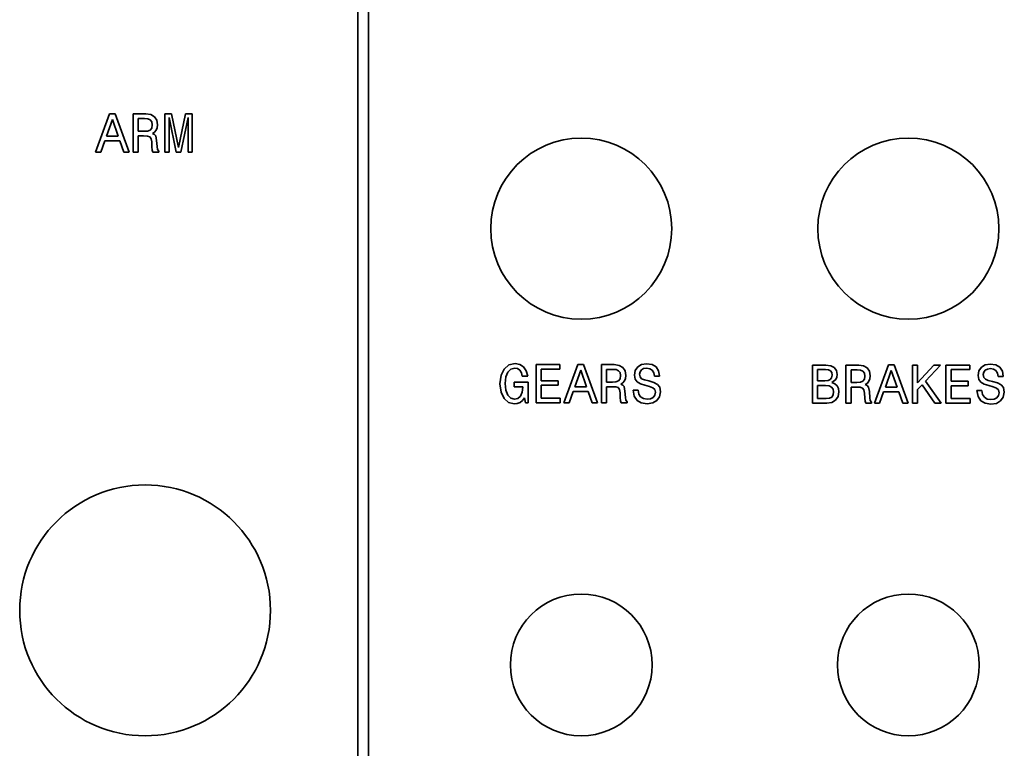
# Model space of a CAD drawing. Extents: x -62 to 331, y -17 to 221.
# Tile 3 of 16: x 37 to 127, y 33 to 100. Entities that reach past the tile are written whole.
import ezdxf

# ---------------------------------------------------------------- set-up
doc = ezdxf.new("R2010")
doc.units = 0

msp = doc.modelspace()

# ---------------------------------------------------------------- linework, layer by layer
at = {"color": 2, "lineweight": 35}
for p, q in [((67.649002, 22.882023), (67.649002, 208.882019)), ((68.649002, 22.882023), (68.649002, 208.882019))]:
    msp.add_line(p, q, dxfattribs=at)
at = {"color": 2, "lineweight": 35, "ltscale": 0.093251}
msp.add_line((44.889484, 91.407387), (43.613552, 87.902344), dxfattribs=at)
at = {"color": 2, "lineweight": 35, "ltscale": 0.01286}
for p, q in [((45.403896, 91.407387), (44.889484, 91.407387)), ((88.354904, 68.417519), (87.8405, 68.417519)), ((116.841782, 68.382347), (116.327377, 68.382347))]:
    msp.add_line(p, q, dxfattribs=at)
at = {"color": 2, "lineweight": 35, "ltscale": 0.093295}
for p, q in [((46.684879, 87.902344), (45.403896, 91.407387)), ((89.635895, 64.912468), (88.354904, 68.417519)), ((118.122757, 64.877296), (116.841782, 68.382347))]:
    msp.add_line(p, q, dxfattribs=at)
at = {"color": 2, "lineweight": 35, "ltscale": 0.029251}
for p, q in [((48.228107, 91.402344), (47.058079, 91.402344)), ((91.179123, 68.412468), (90.009094, 68.412468)), ((113.593948, 68.377296), (112.42392, 68.377296))]:
    msp.add_line(p, q, dxfattribs=at)
at = {"color": 2, "lineweight": 35, "ltscale": 0.0875}
for p, q in [((47.058079, 91.402344), (47.058079, 87.902344)), ((49.957928, 91.402344), (49.957928, 87.902344)), ((52.479542, 87.902344), (52.479542, 91.402344)), ((84.002609, 68.412468), (84.002609, 64.912468)), ((90.009094, 68.412468), (90.009094, 64.912468)), ((109.347549, 68.377296), (109.347549, 64.877296)), ((112.42392, 68.377296), (112.42392, 64.877296)), ((118.526215, 68.377296), (118.526215, 64.877296)), ((121.597549, 68.377296), (121.597549, 64.877296))]:
    msp.add_line(p, q, dxfattribs=at)
at = {"color": 2, "lineweight": 35, "ltscale": 0.011465}
for p, q in [((48.681995, 91.336784), (48.228107, 91.402344)), ((91.633011, 68.346901), (91.179123, 68.412468)), ((114.047836, 68.311729), (113.593948, 68.377296))]:
    msp.add_line(p, q, dxfattribs=at)
at = {"color": 2, "lineweight": 35, "ltscale": 0.009602}
for p, q in [((49.014851, 91.145142), (48.681995, 91.336784)), ((91.965866, 68.155266), (91.633011, 68.346901)), ((114.380692, 68.120094), (114.047836, 68.311729))]:
    msp.add_line(p, q, dxfattribs=at)
at = {"color": 2, "lineweight": 35, "ltscale": 0.015508}
msp.add_line((50.578251, 91.402344), (49.957928, 91.402344), dxfattribs=at)
at = {"color": 2, "lineweight": 35, "ltscale": 0.078805}
msp.add_line((51.218739, 88.315887), (50.578251, 91.402344), dxfattribs=at)
at = {"color": 2, "lineweight": 35, "ltscale": 0.078831}
msp.add_line((51.864269, 91.402344), (51.218739, 88.315887), dxfattribs=at)
at = {"color": 2, "lineweight": 35, "ltscale": 0.015382}
for p, q in [((52.479542, 91.402344), (51.864269, 91.402344)), ((121.103317, 68.377296), (120.488037, 68.377296))]:
    msp.add_line(p, q, dxfattribs=at)
at = {"color": 2, "lineweight": 35, "ltscale": 0.040871}
for p, q in [((44.607067, 89.35984), (45.146694, 90.903061)), ((45.146694, 90.903061), (45.686314, 89.35984)), ((87.558075, 66.369957), (88.097702, 67.913185)), ((88.097702, 67.913185), (88.637329, 66.369957)), ((116.044952, 66.334785), (116.584579, 67.878014)), ((116.584579, 67.878014), (117.124207, 66.334785))]:
    msp.add_line(p, q, dxfattribs=at)
at = {"color": 2, "lineweight": 35, "ltscale": 0.029125}
msp.add_line((47.527096, 89.808685), (47.527096, 90.973671), dxfattribs=at)
at = {"color": 2, "lineweight": 35, "ltscale": 0.014247}
for p, q in [((47.527096, 90.973671), (48.096981, 90.973671)), ((90.478104, 67.983788), (91.047989, 67.983788)), ((112.892929, 67.948616), (113.462814, 67.948616))]:
    msp.add_line(p, q, dxfattribs=at)
at = {"color": 2, "lineweight": 35, "ltscale": 0.007728}
for p, q in [((48.096981, 90.973671), (48.404613, 90.943413)), ((91.047989, 67.983788), (91.355637, 67.953529)), ((113.462814, 67.948616), (113.770462, 67.918358))]:
    msp.add_line(p, q, dxfattribs=at)
at = {"color": 2, "lineweight": 35, "ltscale": 0.005927}
for p, q in [((48.404613, 90.943413), (48.621479, 90.847588)), ((91.355637, 67.953529), (91.572495, 67.857719)), ((113.770462, 67.918358), (113.98732, 67.822548))]:
    msp.add_line(p, q, dxfattribs=at)
at = {"color": 2, "lineweight": 35, "ltscale": 0.005573}
for p, q in [((48.621479, 90.847588), (48.757641, 90.671074)), ((48.752598, 90.101189), (48.616436, 89.924675)), ((91.572495, 67.857719), (91.708664, 67.681206)), ((113.98732, 67.822548), (114.123489, 67.646034)), ((91.703613, 67.11132), (91.567444, 66.934807)), ((114.118439, 67.076149), (113.982269, 66.899635))]:
    msp.add_line(p, q, dxfattribs=at)
at = {"color": 2, "lineweight": 35, "ltscale": 0.007421}
msp.add_line((48.803036, 90.3937), (48.752598, 90.101189), dxfattribs=at)
at = {"color": 2, "lineweight": 35, "ltscale": 0.007027}
for p, q in [((48.757641, 90.671074), (48.803036, 90.3937)), ((91.708664, 67.681206), (91.754044, 67.403816)), ((114.123489, 67.646034), (114.168869, 67.368645)), ((111.289185, 65.916206), (111.243805, 65.638817))]:
    msp.add_line(p, q, dxfattribs=at)
at = {"color": 2, "lineweight": 35, "ltscale": 0.009409}
for p, q in [((49.216579, 90.827415), (49.014851, 91.145142)), ((92.167587, 67.837547), (91.965866, 68.155266)), ((114.582413, 67.802376), (114.380692, 68.120094))]:
    msp.add_line(p, q, dxfattribs=at)
at = {"color": 2, "lineweight": 35, "ltscale": 0.010737}
for p, q in [((49.287182, 90.403786), (49.216579, 90.827415)), ((92.23819, 67.413902), (92.167587, 67.837547)), ((114.65303, 67.378731), (114.582413, 67.802376))]:
    msp.add_line(p, q, dxfattribs=at)
at = {"color": 2, "lineweight": 35, "ltscale": 0.006725}
for p, q in [((49.256924, 90.136497), (49.287182, 90.403786)), ((92.207932, 67.146614), (92.23819, 67.413902)), ((114.622757, 67.111443), (114.65303, 67.378731))]:
    msp.add_line(p, q, dxfattribs=at)
at = {"color": 2, "lineweight": 35, "ltscale": 0.079431}
for p, q in [((50.346256, 87.902344), (50.346256, 91.079575)), ((52.08617, 91.079575), (52.08617, 87.902344))]:
    msp.add_line(p, q, dxfattribs=at)
at = {"color": 2, "lineweight": 35, "ltscale": 0.081104}
msp.add_line((50.346256, 91.079575), (51.001881, 87.902344), dxfattribs=at)
at = {"color": 2, "lineweight": 35, "ltscale": 0.081079}
msp.add_line((51.435596, 87.902344), (52.08617, 91.079575), dxfattribs=at)
at = {"color": 2, "lineweight": 35, "ltscale": 0.013491}
for p, q in [((48.066723, 89.808685), (47.527096, 89.808685)), ((91.017731, 66.81881), (90.478104, 66.81881)), ((113.432556, 66.783638), (112.892929, 66.783638))]:
    msp.add_line(p, q, dxfattribs=at)
at = {"color": 2, "lineweight": 35, "ltscale": 0.007968}
for p, q in [((48.384441, 89.8339), (48.066723, 89.808685)), ((91.335464, 66.844017), (91.017731, 66.81881)), ((113.75029, 66.808846), (113.432556, 66.783638))]:
    msp.add_line(p, q, dxfattribs=at)
at = {"color": 2, "lineweight": 35, "ltscale": 0.006228}
for p, q in [((48.616436, 89.924675), (48.384441, 89.8339)), ((91.567444, 66.934807), (91.335464, 66.844017)), ((113.982269, 66.899635), (113.75029, 66.808846))]:
    msp.add_line(p, q, dxfattribs=at)
at = {"color": 2, "lineweight": 35, "ltscale": 0.005947}
for p, q in [((48.823208, 89.612), (49.024937, 89.738075)), ((91.774216, 66.622124), (91.975952, 66.748207)), ((114.189041, 66.586952), (114.390778, 66.713036))]:
    msp.add_line(p, q, dxfattribs=at)
at = {"color": 2, "lineweight": 35, "ltscale": 0.005132}
for p, q in [((49.004757, 89.516174), (48.823208, 89.612)), ((91.95578, 66.526299), (91.774216, 66.622124)), ((114.370605, 66.491127), (114.189041, 66.586952))]:
    msp.add_line(p, q, dxfattribs=at)
at = {"color": 2, "lineweight": 35, "ltscale": 0.004377}
for p, q in [((49.120754, 89.385056), (49.004757, 89.516174)), ((114.486603, 66.360008), (114.370605, 66.491127))]:
    msp.add_line(p, q, dxfattribs=at)
at = {"color": 2, "lineweight": 35, "ltscale": 0.005651}
for p, q in [((49.024937, 89.738075), (49.166142, 89.914589)), ((91.975952, 66.748207), (92.117157, 66.924721)), ((114.390778, 66.713036), (114.531982, 66.889549))]:
    msp.add_line(p, q, dxfattribs=at)
at = {"color": 2, "lineweight": 35, "ltscale": 0.005994}
for p, q in [((49.166142, 89.914589), (49.256924, 90.136497)), ((92.117157, 66.924721), (92.207932, 67.146614)), ((114.531982, 66.889549), (114.622757, 67.111443))]:
    msp.add_line(p, q, dxfattribs=at)
at = {"color": 2, "lineweight": 35, "ltscale": 0.027318}
for p, q in [((44.077526, 87.902344), (44.445683, 88.93116)), ((45.842655, 88.93116), (46.210812, 87.902344)), ((87.028534, 64.912468), (87.396698, 65.941292)), ((88.793671, 65.941292), (89.161819, 64.912468)), ((115.515411, 64.877296), (115.883575, 65.90612)), ((117.280548, 65.90612), (117.648697, 64.877296))]:
    msp.add_line(p, q, dxfattribs=at)
at = {"color": 2, "lineweight": 35, "ltscale": 0.034924}
for p, q in [((44.445683, 88.93116), (45.842655, 88.93116)), ((87.396698, 65.941292), (88.793671, 65.941292)), ((115.883575, 65.90612), (117.280548, 65.90612))]:
    msp.add_line(p, q, dxfattribs=at)
at = {"color": 2, "lineweight": 35, "ltscale": 0.026981}
for p, q in [((45.686314, 89.35984), (44.607067, 89.35984)), ((88.637329, 66.369957), (87.558075, 66.369957)), ((117.124207, 66.334785), (116.044952, 66.334785))]:
    msp.add_line(p, q, dxfattribs=at)
at = {"color": 2, "lineweight": 35, "ltscale": 0.036942}
for p, q in [((47.527096, 87.902344), (47.527096, 89.380013)), ((90.478104, 64.912468), (90.478104, 66.390129)), ((112.892929, 64.877296), (112.892929, 66.354958))]:
    msp.add_line(p, q, dxfattribs=at)
at = {"color": 2, "lineweight": 35, "ltscale": 0.011978}
for p, q in [((47.527096, 89.380013), (48.006199, 89.380013)), ((90.478104, 66.390129), (90.957214, 66.390129)), ((112.892929, 66.354958), (113.37204, 66.354958))]:
    msp.add_line(p, q, dxfattribs=at)
at = {"color": 2, "lineweight": 35, "ltscale": 0.008834}
for p, q in [((48.006199, 89.380013), (48.359226, 89.364883)), ((90.957214, 66.390129), (91.310242, 66.375008)), ((113.37204, 66.354958), (113.725067, 66.339836))]:
    msp.add_line(p, q, dxfattribs=at)
at = {"color": 2, "lineweight": 35, "ltscale": 0.005822}
for p, q in [((48.359226, 89.364883), (48.581127, 89.294273)), ((91.310242, 66.375008), (91.53215, 66.304405)), ((113.725067, 66.339836), (113.946976, 66.269234))]:
    msp.add_line(p, q, dxfattribs=at)
at = {"color": 2, "lineweight": 35, "ltscale": 0.005145}
for p, q in [((48.581127, 89.294273), (48.702168, 89.127846)), ((91.53215, 66.304405), (91.653183, 66.137978)), ((113.946976, 66.269234), (114.068008, 66.102806))]:
    msp.add_line(p, q, dxfattribs=at)
at = {"color": 2, "lineweight": 35, "ltscale": 0.007545}
for p, q in [((48.702168, 89.127846), (48.752598, 88.830299)), ((91.653183, 66.137978), (91.703613, 65.840416)), ((114.068008, 66.102806), (114.118439, 65.805244))]:
    msp.add_line(p, q, dxfattribs=at)
at = {"color": 2, "lineweight": 35, "ltscale": 0.011365}
for p, q in [((48.752598, 88.830299), (48.777813, 88.376404)), ((91.703613, 65.840416), (91.728836, 65.386528)), ((114.118439, 65.805244), (114.143661, 65.351357))]:
    msp.add_line(p, q, dxfattribs=at)
at = {"color": 2, "lineweight": 35, "ltscale": 0.010682}
for p, q in [((49.206493, 88.966461), (49.120754, 89.385056)), ((92.157501, 65.976585), (92.071762, 66.39518)), ((114.572327, 65.941414), (114.486603, 66.360008))]:
    msp.add_line(p, q, dxfattribs=at)
at = {"color": 2, "lineweight": 35, "ltscale": 0.014148}
for p, q in [((49.241795, 88.401627), (49.206493, 88.966461)), ((92.19281, 65.411751), (92.157501, 65.976585)), ((114.607635, 65.376579), (114.572327, 65.941414))]:
    msp.add_line(p, q, dxfattribs=at)
at = {"color": 2, "lineweight": 35, "ltscale": 0.011599}
for p, q in [((43.613552, 87.902344), (44.077526, 87.902344)), ((86.56456, 64.912468), (87.028534, 64.912468)), ((115.051437, 64.877296), (115.515411, 64.877296))]:
    msp.add_line(p, q, dxfattribs=at)
at = {"color": 2, "lineweight": 35, "ltscale": 0.011852}
for p, q in [((46.210812, 87.902344), (46.684879, 87.902344)), ((89.161819, 64.912468), (89.635895, 64.912468)), ((117.648697, 64.877296), (118.122757, 64.877296))]:
    msp.add_line(p, q, dxfattribs=at)
at = {"color": 2, "lineweight": 35, "ltscale": 0.011725}
for p, q in [((47.058079, 87.902344), (47.527096, 87.902344)), ((90.009094, 64.912468), (90.478104, 64.912468)), ((112.42392, 64.877296), (112.892929, 64.877296))]:
    msp.add_line(p, q, dxfattribs=at)
at = {"color": 2, "lineweight": 35, "ltscale": 0.007477}
for p, q in [((48.777813, 88.376404), (48.808079, 88.078857)), ((91.728836, 65.386528), (91.759094, 65.088982)), ((114.143661, 65.351357), (114.17392, 65.05381))]:
    msp.add_line(p, q, dxfattribs=at)
at = {"color": 2, "lineweight": 35, "ltscale": 0.004665}
for p, q in [((48.808079, 88.078857), (48.868595, 87.902344)), ((91.759094, 65.088982), (91.819611, 64.912468)), ((114.17392, 65.05381), (114.234436, 64.877296))]:
    msp.add_line(p, q, dxfattribs=at)
at = {"color": 2, "lineweight": 35, "ltscale": 0.013239}
for p, q in [((48.868595, 87.902344), (49.398136, 87.902344)), ((91.819611, 64.912468), (92.349152, 64.912468)), ((114.234436, 64.877296), (114.763977, 64.877296))]:
    msp.add_line(p, q, dxfattribs=at)
at = {"color": 2, "lineweight": 35, "ltscale": 0.006633}
for p, q in [((49.282139, 88.139374), (49.241795, 88.401627)), ((92.233154, 65.149498), (92.19281, 65.411751)), ((114.64798, 65.114326), (114.607635, 65.376579))]:
    msp.add_line(p, q, dxfattribs=at)
at = {"color": 2, "lineweight": 35, "ltscale": 0.004569}
for p, q in [((49.398136, 87.998161), (49.282139, 88.139374)), ((92.349152, 65.008293), (92.233154, 65.149498)), ((114.763977, 64.973122), (114.64798, 65.114326))]:
    msp.add_line(p, q, dxfattribs=at)
at = {"color": 2, "lineweight": 35, "ltscale": 0.002395}
msp.add_line((49.398136, 87.902344), (49.398136, 87.998161), dxfattribs=at)
at = {"color": 2, "lineweight": 35, "ltscale": 0.009708}
msp.add_line((49.957928, 87.902344), (50.346256, 87.902344), dxfattribs=at)
at = {"color": 2, "lineweight": 35, "ltscale": 0.010843}
msp.add_line((51.001881, 87.902344), (51.435596, 87.902344), dxfattribs=at)
at = {"color": 2, "lineweight": 35, "ltscale": 0.009834}
msp.add_line((52.08617, 87.902344), (52.479542, 87.902344), dxfattribs=at)
at = {"color": 2, "lineweight": 35, "ltscale": 0.016072}
for p, q in [((81.067444, 68.014046), (80.79007, 67.434074)), ((80.79007, 65.885811), (81.067444, 65.30584))]:
    msp.add_line(p, q, dxfattribs=at)
at = {"color": 2, "lineweight": 35, "ltscale": 0.014223}
msp.add_line((81.50116, 68.38221), (81.067444, 68.014046), dxfattribs=at)
at = {"color": 2, "lineweight": 35, "ltscale": 0.012012}
for p, q in [((81.233871, 67.287834), (81.40535, 67.736671)), ((81.410385, 65.613472), (81.238922, 66.062325))]:
    msp.add_line(p, q, dxfattribs=at)
at = {"color": 2, "lineweight": 35, "ltscale": 0.009628}
msp.add_line((81.40535, 67.736671), (81.677673, 68.00901), dxfattribs=at)
at = {"color": 2, "lineweight": 35, "ltscale": 0.014715}
msp.add_line((82.076096, 68.508293), (81.50116, 68.38221), dxfattribs=at)
at = {"color": 2, "lineweight": 35, "ltscale": 0.009511}
msp.add_line((81.677673, 68.00901), (82.045837, 68.104836), dxfattribs=at)
at = {"color": 2, "lineweight": 35, "ltscale": 0.006429}
msp.add_line((82.045837, 68.104836), (82.297989, 68.054405), dxfattribs=at)
at = {"color": 2, "lineweight": 35, "ltscale": 0.011153}
msp.add_line((82.514847, 68.427605), (82.076096, 68.508293), dxfattribs=at)
at = {"color": 2, "lineweight": 35, "ltscale": 0.00626}
msp.add_line((82.297989, 68.054405), (82.504761, 67.913185), dxfattribs=at)
at = {"color": 2, "lineweight": 35, "ltscale": 0.00703}
msp.add_line((82.504761, 67.913185), (82.656067, 67.676155), dxfattribs=at)
at = {"color": 2, "lineweight": 35, "ltscale": 0.010318}
msp.add_line((82.862839, 68.205696), (82.514847, 68.427605), dxfattribs=at)
at = {"color": 2, "lineweight": 35, "ltscale": 0.010981}
msp.add_line((83.109955, 67.842583), (82.862839, 68.205696), dxfattribs=at)
at = {"color": 2, "lineweight": 35, "ltscale": 0.01254}
msp.add_line((83.241074, 67.358437), (83.109955, 67.842583), dxfattribs=at)
at = {"color": 2, "lineweight": 35, "ltscale": 0.054467}
for p, q in [((86.181274, 68.412468), (84.002609, 68.412468)), ((123.776215, 68.377296), (121.597549, 68.377296))]:
    msp.add_line(p, q, dxfattribs=at)
at = {"color": 2, "lineweight": 35, "ltscale": 0.026225}
for p, q in [((84.466583, 66.939842), (84.466583, 67.988838)), ((122.061523, 66.904671), (122.061523, 67.953667))]:
    msp.add_line(p, q, dxfattribs=at)
at = {"color": 2, "lineweight": 35, "ltscale": 0.042867}
for p, q in [((84.466583, 67.988838), (86.181274, 67.988838)), ((122.061523, 67.953667), (123.776215, 67.953667))]:
    msp.add_line(p, q, dxfattribs=at)
at = {"color": 2, "lineweight": 35, "ltscale": 0.010591}
for p, q in [((86.181274, 67.988838), (86.181274, 68.412468)), ((123.776215, 67.953667), (123.776215, 68.377296)), ((86.221619, 64.912468), (86.221619, 65.336098)), ((123.816574, 64.877296), (123.816574, 65.300926))]:
    msp.add_line(p, q, dxfattribs=at)
at = {"color": 2, "lineweight": 35, "ltscale": 0.093252}
for p, q in [((87.8405, 68.417519), (86.56456, 64.912468)), ((116.327377, 68.382347), (115.051437, 64.877296))]:
    msp.add_line(p, q, dxfattribs=at)
at = {"color": 2, "lineweight": 35, "ltscale": 0.029124}
for p, q in [((90.478104, 66.81881), (90.478104, 67.983788)), ((112.892929, 66.783638), (112.892929, 67.948616))]:
    msp.add_line(p, q, dxfattribs=at)
at = {"color": 2, "lineweight": 35, "ltscale": 0.010781}
for p, q in [((93.100586, 67.887978), (93.019897, 67.464348)), ((124.623489, 67.852806), (124.542786, 67.429176))]:
    msp.add_line(p, q, dxfattribs=at)
at = {"color": 2, "lineweight": 35, "ltscale": 0.009967}
for p, q in [((93.32753, 68.215782), (93.100586, 67.887978)), ((124.850433, 68.180611), (124.623489, 67.852806))]:
    msp.add_line(p, q, dxfattribs=at)
at = {"color": 2, "lineweight": 35, "ltscale": 0.010293}
for p, q in [((93.680557, 68.427605), (93.32753, 68.215782)), ((125.203461, 68.392433), (124.850433, 68.180611))]:
    msp.add_line(p, q, dxfattribs=at)
at = {"color": 2, "lineweight": 35, "ltscale": 0.005786}
for p, q in [((93.493958, 67.53495), (93.539352, 67.761894)), ((125.016861, 67.499779), (125.062241, 67.726723))]:
    msp.add_line(p, q, dxfattribs=at)
at = {"color": 2, "lineweight": 35, "ltscale": 0.005396}
msp.add_line((93.539352, 67.761894), (93.670471, 67.933357), dxfattribs=at)
at = {"color": 2, "lineweight": 35, "ltscale": 0.005818}
msp.add_line((93.670471, 67.933357), (93.872208, 68.049355), dxfattribs=at)
at = {"color": 2, "lineweight": 35, "ltscale": 0.011504}
for p, q in [((94.134445, 68.503242), (93.680557, 68.427605)), ((125.657349, 68.468071), (125.203461, 68.392433))]:
    msp.add_line(p, q, dxfattribs=at)
at = {"color": 2, "lineweight": 35, "ltscale": 0.007007}
for p, q in [((93.872208, 68.049355), (94.149582, 68.089699)), ((125.395096, 68.014183), (125.67247, 68.054527))]:
    msp.add_line(p, q, dxfattribs=at)
at = {"color": 2, "lineweight": 35, "ltscale": 0.012749}
for p, q in [((94.638779, 68.427605), (94.134445, 68.503242)), ((126.161667, 68.392433), (125.657349, 68.468071))]:
    msp.add_line(p, q, dxfattribs=at)
at = {"color": 2, "lineweight": 35, "ltscale": 0.007172}
for p, q in [((94.149582, 68.089699), (94.432007, 68.039268)), ((125.67247, 68.054527), (125.954895, 68.004097))]:
    msp.add_line(p, q, dxfattribs=at)
at = {"color": 2, "lineweight": 35, "ltscale": 0.006509}
for p, q in [((94.432007, 68.039268), (94.6539, 67.903099)), ((125.954895, 68.004097), (126.176804, 67.867928))]:
    msp.add_line(p, q, dxfattribs=at)
at = {"color": 2, "lineweight": 35, "ltscale": 0.010855}
for p, q in [((95.011978, 68.205696), (94.638779, 68.427605)), ((126.534866, 68.170525), (126.161667, 68.392433))]:
    msp.add_line(p, q, dxfattribs=at)
at = {"color": 2, "lineweight": 35, "ltscale": 0.00675}
for p, q in [((94.6539, 67.903099), (94.800156, 67.676155)), ((126.176804, 67.867928), (126.323059, 67.640984))]:
    msp.add_line(p, q, dxfattribs=at)
at = {"color": 2, "lineweight": 35, "ltscale": 0.01063}
for p, q in [((95.249008, 67.852669), (95.011978, 68.205696)), ((126.771896, 67.817497), (126.534866, 68.170525))]:
    msp.add_line(p, q, dxfattribs=at)
at = {"color": 2, "lineweight": 35, "ltscale": 0.012022}
for p, q in [((95.329697, 67.378609), (95.249008, 67.852669)), ((126.852585, 67.343437), (126.771896, 67.817497))]:
    msp.add_line(p, q, dxfattribs=at)
at = {"color": 2, "lineweight": 35, "ltscale": 0.031142}
for p, q in [((110.593231, 68.377296), (109.347549, 68.377296)), ((118.990204, 64.877296), (118.990204, 66.122978))]:
    msp.add_line(p, q, dxfattribs=at)
at = {"color": 2, "lineweight": 35, "ltscale": 0.018156}
msp.add_line((109.811523, 67.958702), (110.53775, 67.958702), dxfattribs=at)
at = {"color": 2, "lineweight": 35, "ltscale": 0.025846}
msp.add_line((109.811523, 66.924843), (109.811523, 67.958702), dxfattribs=at)
at = {"color": 2, "lineweight": 35, "ltscale": 0.00685}
msp.add_line((110.53775, 67.958702), (110.810089, 67.928444), dxfattribs=at)
at = {"color": 2, "lineweight": 35, "ltscale": 0.011198}
msp.add_line((111.037033, 68.31678), (110.593231, 68.377296), dxfattribs=at)
at = {"color": 2, "lineweight": 35, "ltscale": 0.005301}
msp.add_line((110.810089, 67.928444), (111.001724, 67.837669), dxfattribs=at)
at = {"color": 2, "lineweight": 35, "ltscale": 0.004867}
msp.add_line((111.001724, 67.837669), (111.117722, 67.681328), dxfattribs=at)
at = {"color": 2, "lineweight": 35, "ltscale": 0.008967}
msp.add_line((111.354752, 68.150352), (111.037033, 68.31678), dxfattribs=at)
at = {"color": 2, "lineweight": 35, "ltscale": 0.008398}
msp.add_line((111.551437, 67.878014), (111.354752, 68.150352), dxfattribs=at)
at = {"color": 2, "lineweight": 35, "ltscale": 0.009597}
for p, q in [((111.617004, 67.499779), (111.551437, 67.878014)), ((93.019897, 67.464348), (93.085464, 67.086098)), ((124.542786, 67.429176), (124.608353, 67.050926))]:
    msp.add_line(p, q, dxfattribs=at)
at = {"color": 2, "lineweight": 35, "ltscale": 0.0116}
for p, q in [((118.990204, 68.377296), (118.526215, 68.377296)), ((118.526215, 64.877296), (118.990204, 64.877296))]:
    msp.add_line(p, q, dxfattribs=at)
at = {"color": 2, "lineweight": 35, "ltscale": 0.055138}
msp.add_line((120.488037, 68.377296), (118.990204, 66.758415), dxfattribs=at)
at = {"color": 2, "lineweight": 35, "ltscale": 0.040472}
msp.add_line((118.990204, 66.758415), (118.990204, 68.377296), dxfattribs=at)
at = {"color": 2, "lineweight": 35, "ltscale": 0.050314}
msp.add_line((119.731552, 66.904671), (121.103317, 68.377296), dxfattribs=at)
at = {"color": 2, "lineweight": 35, "ltscale": 0.005397}
msp.add_line((125.062241, 67.726723), (125.193375, 67.898186), dxfattribs=at)
at = {"color": 2, "lineweight": 35, "ltscale": 0.005817}
msp.add_line((125.193375, 67.898186), (125.395096, 68.014183), dxfattribs=at)
at = {"color": 2, "lineweight": 35, "ltscale": 0.019438}
msp.add_line((80.79007, 67.434074), (80.694244, 66.662468), dxfattribs=at)
at = {"color": 2, "lineweight": 35, "ltscale": 0.015319}
msp.add_line((81.178391, 66.677605), (81.233871, 67.287834), dxfattribs=at)
at = {"color": 2, "lineweight": 35, "ltscale": 0.008227}
msp.add_line((82.656067, 67.676155), (82.741791, 67.358437), dxfattribs=at)
at = {"color": 2, "lineweight": 35, "ltscale": 0.012482}
msp.add_line((82.741791, 67.358437), (83.241074, 67.358437), dxfattribs=at)
at = {"color": 2, "lineweight": 35, "ltscale": 0.039085}
for p, q in [((86.029984, 66.939842), (84.466583, 66.939842)), ((123.624924, 66.904671), (122.061523, 66.904671)), ((84.466583, 66.521263), (86.029984, 66.521263)), ((122.061523, 66.486092), (123.624924, 66.486092))]:
    msp.add_line(p, q, dxfattribs=at)
at = {"color": 2, "lineweight": 35, "ltscale": 0.010464}
for p, q in [((86.029984, 66.521263), (86.029984, 66.939842)), ((123.624924, 66.486092), (123.624924, 66.904671))]:
    msp.add_line(p, q, dxfattribs=at)
at = {"color": 2, "lineweight": 35, "ltscale": 0.00742}
for p, q in [((91.754044, 67.403816), (91.703613, 67.11132)), ((114.168869, 67.368645), (114.118439, 67.076149))]:
    msp.add_line(p, q, dxfattribs=at)
at = {"color": 2, "lineweight": 35, "ltscale": 0.008019}
for p, q in [((93.085464, 67.086098), (93.2771, 66.828896)), ((124.608353, 67.050926), (124.800003, 66.793724))]:
    msp.add_line(p, q, dxfattribs=at)
at = {"color": 2, "lineweight": 35, "ltscale": 0.008695}
for p, q in [((93.2771, 66.828896), (93.579697, 66.657417)), ((124.800003, 66.793724), (125.102585, 66.622246))]:
    msp.add_line(p, q, dxfattribs=at)
at = {"color": 2, "lineweight": 35, "ltscale": 0.006406}
msp.add_line((93.539352, 67.282784), (93.493958, 67.53495), dxfattribs=at)
at = {"color": 2, "lineweight": 35, "ltscale": 0.005445}
for p, q in [((93.685608, 67.121407), (93.539352, 67.282784)), ((125.208496, 67.086235), (125.062241, 67.247612))]:
    msp.add_line(p, q, dxfattribs=at)
at = {"color": 2, "lineweight": 35, "ltscale": 0.007003}
for p, q in [((93.94281, 67.010445), (93.685608, 67.121407)), ((125.465698, 66.975273), (125.208496, 67.086235))]:
    msp.add_line(p, q, dxfattribs=at)
at = {"color": 2, "lineweight": 35, "ltscale": 0.010122}
for p, q in [((94.336182, 66.914635), (93.94281, 67.010445)), ((125.85907, 66.879463), (125.465698, 66.975273))]:
    msp.add_line(p, q, dxfattribs=at)
at = {"color": 2, "lineweight": 35, "ltscale": 0.011933}
for p, q in [((94.79512, 66.783501), (94.336182, 66.914635)), ((126.318008, 66.748329), (125.85907, 66.879463))]:
    msp.add_line(p, q, dxfattribs=at)
at = {"color": 2, "lineweight": 35, "ltscale": 0.007891}
for p, q in [((94.800156, 67.676155), (94.870758, 67.368523)), ((126.323059, 67.640984), (126.393661, 67.333351)), ((82.328247, 65.320976), (82.020615, 65.250359))]:
    msp.add_line(p, q, dxfattribs=at)
at = {"color": 2, "lineweight": 35, "ltscale": 0.011473}
for p, q in [((94.870758, 67.368523), (95.329697, 67.368523)), ((126.393661, 67.333351), (126.852585, 67.333351)), ((93.372925, 66.06736), (92.913986, 66.06736)), ((124.895813, 66.032188), (124.43689, 66.032188))]:
    msp.add_line(p, q, dxfattribs=at)
at = {"color": 2, "lineweight": 35, "ltscale": 0.000252}
for p, q in [((95.329697, 67.368523), (95.329697, 67.378609)), ((126.852585, 67.333351), (126.852585, 67.343437))]:
    msp.add_line(p, q, dxfattribs=at)
at = {"color": 2, "lineweight": 35, "ltscale": 0.017147}
msp.add_line((110.497406, 66.924843), (109.811523, 66.924843), dxfattribs=at)
at = {"color": 2, "lineweight": 35, "ltscale": 0.007226}
msp.add_line((110.784866, 66.955101), (110.497406, 66.924843), dxfattribs=at)
at = {"color": 2, "lineweight": 35, "ltscale": 0.005752}
msp.add_line((110.991638, 67.055977), (110.784866, 66.955101), dxfattribs=at)
at = {"color": 2, "lineweight": 35, "ltscale": 0.005043}
msp.add_line((111.112671, 67.217354), (110.991638, 67.055977), dxfattribs=at)
at = {"color": 2, "lineweight": 35, "ltscale": 0.00591}
msp.add_line((111.158066, 67.449348), (111.112671, 67.217354), dxfattribs=at)
at = {"color": 2, "lineweight": 35, "ltscale": 0.005887}
msp.add_line((111.117722, 67.681328), (111.158066, 67.449348), dxfattribs=at)
at = {"color": 2, "lineweight": 35, "ltscale": 0.011462}
msp.add_line((111.142929, 66.768501), (111.495956, 67.061012), dxfattribs=at)
at = {"color": 2, "lineweight": 35, "ltscale": 0.005416}
msp.add_line((111.495956, 67.061012), (111.586746, 67.257698), dxfattribs=at)
at = {"color": 2, "lineweight": 35, "ltscale": 0.006099}
msp.add_line((111.586746, 67.257698), (111.617004, 67.499779), dxfattribs=at)
at = {"color": 2, "lineweight": 35, "ltscale": 0.061767}
msp.add_line((121.143661, 64.877296), (119.731552, 66.904671), dxfattribs=at)
at = {"color": 2, "lineweight": 35, "ltscale": 0.006405}
msp.add_line((125.062241, 67.247612), (125.016861, 67.499779), dxfattribs=at)
at = {"color": 2, "lineweight": 35, "ltscale": 0.019564}
msp.add_line((80.694244, 66.662468), (80.79007, 65.885811), dxfattribs=at)
at = {"color": 2, "lineweight": 35, "ltscale": 0.015456}
msp.add_line((81.238922, 66.062325), (81.178391, 66.677605), dxfattribs=at)
at = {"color": 2, "lineweight": 35, "ltscale": 0.031898}
msp.add_line((83.286469, 66.803673), (82.010529, 66.803673), dxfattribs=at)
at = {"color": 2, "lineweight": 35, "ltscale": 0.010717}
msp.add_line((82.010529, 66.803673), (82.010529, 66.375008), dxfattribs=at)
at = {"color": 2, "lineweight": 35, "ltscale": 0.019669}
msp.add_line((82.010529, 66.375008), (82.797272, 66.375008), dxfattribs=at)
at = {"color": 2, "lineweight": 35, "ltscale": 0.011698}
msp.add_line((82.797272, 66.344749), (82.736755, 65.88076), dxfattribs=at)
at = {"color": 2, "lineweight": 35, "ltscale": 0.000756}
msp.add_line((82.797272, 66.375008), (82.797272, 66.344749), dxfattribs=at)
at = {"color": 2, "lineweight": 35, "ltscale": 0.04728}
msp.add_line((83.286469, 64.912468), (83.286469, 66.803673), dxfattribs=at)
at = {"color": 2, "lineweight": 35, "ltscale": 0.029629}
for p, q in [((84.466583, 65.336098), (84.466583, 66.521263)), ((122.061523, 65.300926), (122.061523, 66.486092))]:
    msp.add_line(p, q, dxfattribs=at)
at = {"color": 2, "lineweight": 35, "ltscale": 0.004376}
msp.add_line((92.071762, 66.39518), (91.95578, 66.526299), dxfattribs=at)
at = {"color": 2, "lineweight": 35, "ltscale": 0.0136}
for p, q in [((92.913986, 66.06736), (93.014847, 65.532784)), ((124.43689, 66.032188), (124.53775, 65.497612))]:
    msp.add_line(p, q, dxfattribs=at)
at = {"color": 2, "lineweight": 35, "ltscale": 0.008809}
for p, q in [((93.428391, 65.719383), (93.372925, 66.06736)), ((124.951294, 65.684212), (124.895813, 66.032188))]:
    msp.add_line(p, q, dxfattribs=at)
at = {"color": 2, "lineweight": 35, "ltscale": 0.010846}
for p, q in [((93.579697, 66.657417), (93.99324, 66.526299)), ((125.102585, 66.622246), (125.516129, 66.491127))]:
    msp.add_line(p, q, dxfattribs=at)
at = {"color": 2, "lineweight": 35, "ltscale": 0.010616}
for p, q in [((93.99324, 66.526299), (94.401749, 66.410301)), ((125.516129, 66.491127), (125.924637, 66.37513))]:
    msp.add_line(p, q, dxfattribs=at)
at = {"color": 2, "lineweight": 35, "ltscale": 0.008176}
for p, q in [((94.401749, 66.410301), (94.709381, 66.299355)), ((125.924637, 66.37513), (126.232269, 66.264183))]:
    msp.add_line(p, q, dxfattribs=at)
at = {"color": 2, "lineweight": 35, "ltscale": 0.006168}
for p, q in [((94.709381, 66.299355), (94.895981, 66.137978)), ((126.232269, 66.264183), (126.418869, 66.102806))]:
    msp.add_line(p, q, dxfattribs=at)
at = {"color": 2, "lineweight": 35, "ltscale": 0.009643}
for p, q in [((95.138062, 66.606987), (94.79512, 66.783501)), ((126.66095, 66.571815), (126.318008, 66.748329))]:
    msp.add_line(p, q, dxfattribs=at)
at = {"color": 2, "lineweight": 35, "ltscale": 0.006758}
for p, q in [((94.895981, 66.137978), (94.961548, 65.875725)), ((126.418869, 66.102806), (126.484436, 65.840553))]:
    msp.add_line(p, q, dxfattribs=at)
at = {"color": 2, "lineweight": 35, "ltscale": 0.008526}
for p, q in [((95.349869, 66.339699), (95.138062, 66.606987)), ((126.872757, 66.304527), (126.66095, 66.571815))]:
    msp.add_line(p, q, dxfattribs=at)
at = {"color": 2, "lineweight": 35, "ltscale": 0.011696}
for p, q in [((95.334747, 65.467216), (95.425522, 65.926155)), ((126.857635, 65.432045), (126.94841, 65.890984))]:
    msp.add_line(p, q, dxfattribs=at)
at = {"color": 2, "lineweight": 35, "ltscale": 0.01051}
for p, q in [((95.425522, 65.926155), (95.349869, 66.339699)), ((126.94841, 65.890984), (126.872757, 66.304527))]:
    msp.add_line(p, q, dxfattribs=at)
at = {"color": 2, "lineweight": 35, "ltscale": 0.018786}
msp.add_line((109.811523, 66.501213), (110.562958, 66.501213), dxfattribs=at)
at = {"color": 2, "lineweight": 35, "ltscale": 0.030133}
msp.add_line((109.811523, 65.295891), (109.811523, 66.501213), dxfattribs=at)
at = {"color": 2, "lineweight": 35, "ltscale": 0.007992}
msp.add_line((110.562958, 66.501213), (110.880692, 66.465919), dxfattribs=at)
at = {"color": 2, "lineweight": 35, "ltscale": 0.006261}
msp.add_line((110.880692, 66.465919), (111.107635, 66.360008), dxfattribs=at)
at = {"color": 2, "lineweight": 35, "ltscale": 0.005674}
msp.add_line((111.107635, 66.360008), (111.243805, 66.178444), dxfattribs=at)
at = {"color": 2, "lineweight": 35, "ltscale": 0.007285}
msp.add_line((111.410233, 66.652519), (111.142929, 66.768501), dxfattribs=at)
at = {"color": 2, "lineweight": 35, "ltscale": 0.006653}
msp.add_line((111.243805, 66.178444), (111.289185, 65.916206), dxfattribs=at)
at = {"color": 2, "lineweight": 35, "ltscale": 0.006692}
msp.add_line((111.606918, 66.470955), (111.410233, 66.652519), dxfattribs=at)
at = {"color": 2, "lineweight": 35, "ltscale": 0.006879}
msp.add_line((111.727951, 66.223839), (111.606918, 66.470955), dxfattribs=at)
at = {"color": 2, "lineweight": 35, "ltscale": 0.011255}
msp.add_line((111.697693, 65.482491), (111.773346, 65.926292), dxfattribs=at)
at = {"color": 2, "lineweight": 35, "ltscale": 0.007525}
msp.add_line((111.773346, 65.926292), (111.727951, 66.223839), dxfattribs=at)
at = {"color": 2, "lineweight": 35, "ltscale": 0.015165}
msp.add_line((118.990204, 66.122978), (119.403748, 66.56678), dxfattribs=at)
at = {"color": 2, "lineweight": 35, "ltscale": 0.051449}
msp.add_line((119.403748, 66.56678), (120.578812, 64.877296), dxfattribs=at)
at = {"color": 2, "lineweight": 35, "ltscale": 0.013748}
msp.add_line((81.067444, 65.30584), (81.475952, 64.937691), dxfattribs=at)
at = {"color": 2, "lineweight": 35, "ltscale": 0.009539}
msp.add_line((81.677673, 65.341148), (81.410385, 65.613472), dxfattribs=at)
at = {"color": 2, "lineweight": 35, "ltscale": 0.008869}
msp.add_line((82.020615, 65.250359), (81.677673, 65.341148), dxfattribs=at)
at = {"color": 2, "lineweight": 35, "ltscale": 0.008219}
msp.add_line((82.575363, 65.537834), (82.328247, 65.320976), dxfattribs=at)
at = {"color": 2, "lineweight": 35, "ltscale": 0.007089}
msp.add_line((82.535019, 64.957863), (82.756927, 65.134377), dxfattribs=at)
at = {"color": 2, "lineweight": 35, "ltscale": 0.009475}
msp.add_line((82.736755, 65.88076), (82.575363, 65.537834), dxfattribs=at)
at = {"color": 2, "lineweight": 35, "ltscale": 0.007818}
msp.add_line((82.756927, 65.134377), (82.948563, 65.381493), dxfattribs=at)
at = {"color": 2, "lineweight": 35, "ltscale": 0.01192}
msp.add_line((82.948563, 65.381493), (83.034302, 64.912468), dxfattribs=at)
at = {"color": 2, "lineweight": 35, "ltscale": 0.043876}
for p, q in [((86.221619, 65.336098), (84.466583, 65.336098)), ((123.816574, 65.300926), (122.061523, 65.300926))]:
    msp.add_line(p, q, dxfattribs=at)
at = {"color": 2, "lineweight": 35, "ltscale": 0.011681}
for p, q in [((93.014847, 65.532784), (93.267014, 65.139412)), ((124.53775, 65.497612), (124.789917, 65.10424))]:
    msp.add_line(p, q, dxfattribs=at)
at = {"color": 2, "lineweight": 35, "ltscale": 0.011374}
for p, q in [((93.267014, 65.139412), (93.65535, 64.902382)), ((124.789917, 65.10424), (125.178238, 64.86721))]:
    msp.add_line(p, q, dxfattribs=at)
at = {"color": 2, "lineweight": 35, "ltscale": 0.007765}
for p, q in [((93.594818, 65.45713), (93.428391, 65.719383)), ((125.117722, 65.421959), (124.951294, 65.684212))]:
    msp.add_line(p, q, dxfattribs=at)
at = {"color": 2, "lineweight": 35, "ltscale": 0.007698}
for p, q in [((93.857071, 65.295753), (93.594818, 65.45713)), ((125.379974, 65.260582), (125.117722, 65.421959))]:
    msp.add_line(p, q, dxfattribs=at)
at = {"color": 2, "lineweight": 35, "ltscale": 0.008685}
for p, q in [((94.200012, 65.240273), (93.857071, 65.295753)), ((125.7229, 65.205101), (125.379974, 65.260582))]:
    msp.add_line(p, q, dxfattribs=at)
at = {"color": 2, "lineweight": 35, "ltscale": 0.007757}
for p, q in [((94.507645, 65.280617), (94.200012, 65.240273)), ((126.030548, 65.245445), (125.7229, 65.205101))]:
    msp.add_line(p, q, dxfattribs=at)
at = {"color": 2, "lineweight": 35, "ltscale": 0.006712}
for p, q in [((94.74469, 65.4067), (94.507645, 65.280617)), ((126.267578, 65.371529), (126.030548, 65.245445))]:
    msp.add_line(p, q, dxfattribs=at)
at = {"color": 2, "lineweight": 35, "ltscale": 0.011181}
msp.add_line((94.699295, 64.897331), (95.087616, 65.11924), dxfattribs=at)
at = {"color": 2, "lineweight": 35, "ltscale": 0.00638}
msp.add_line((94.901016, 65.608437), (94.74469, 65.4067), dxfattribs=at)
at = {"color": 2, "lineweight": 35, "ltscale": 0.006851}
for p, q in [((94.961548, 65.875725), (94.901016, 65.608437)), ((126.484436, 65.840553), (126.42392, 65.573265))]:
    msp.add_line(p, q, dxfattribs=at)
at = {"color": 2, "lineweight": 35, "ltscale": 0.01067}
for p, q in [((95.087616, 65.11924), (95.334747, 65.467216)), ((126.610519, 65.084068), (126.857635, 65.432045))]:
    msp.add_line(p, q, dxfattribs=at)
at = {"color": 2, "lineweight": 35, "ltscale": 0.019921}
msp.add_line((110.608353, 65.295891), (109.811523, 65.295891), dxfattribs=at)
at = {"color": 2, "lineweight": 35, "ltscale": 0.007491}
msp.add_line((110.905899, 65.331184), (110.608353, 65.295891), dxfattribs=at)
at = {"color": 2, "lineweight": 35, "ltscale": 0.006038}
msp.add_line((111.117722, 65.447182), (110.905899, 65.331184), dxfattribs=at)
at = {"color": 2, "lineweight": 35, "ltscale": 0.005735}
msp.add_line((111.243805, 65.638817), (111.117722, 65.447182), dxfattribs=at)
at = {"color": 2, "lineweight": 35, "ltscale": 0.01012}
msp.add_line((111.132843, 64.947899), (111.480835, 65.154671), dxfattribs=at)
at = {"color": 2, "lineweight": 35, "ltscale": 0.009826}
msp.add_line((111.480835, 65.154671), (111.697693, 65.482491), dxfattribs=at)
at = {"color": 2, "lineweight": 35, "ltscale": 0.011182}
msp.add_line((126.222183, 64.86216), (126.610519, 65.084068), dxfattribs=at)
at = {"color": 2, "lineweight": 35, "ltscale": 0.006381}
msp.add_line((126.42392, 65.573265), (126.267578, 65.371529), dxfattribs=at)
at = {"color": 2, "lineweight": 35, "ltscale": 0.013211}
msp.add_line((81.475952, 64.937691), (81.990356, 64.816643), dxfattribs=at)
at = {"color": 2, "lineweight": 35, "ltscale": 0.007257}
msp.add_line((81.990356, 64.816643), (82.277817, 64.856987), dxfattribs=at)
at = {"color": 2, "lineweight": 35, "ltscale": 0.006907}
msp.add_line((82.277817, 64.856987), (82.535019, 64.957863), dxfattribs=at)
at = {"color": 2, "lineweight": 35, "ltscale": 0.006304}
msp.add_line((83.034302, 64.912468), (83.286469, 64.912468), dxfattribs=at)
at = {"color": 2, "lineweight": 35, "ltscale": 0.055475}
msp.add_line((84.002609, 64.912468), (86.221619, 64.912468), dxfattribs=at)
at = {"color": 2, "lineweight": 35, "ltscale": 0.002396}
for p, q in [((92.349152, 64.912468), (92.349152, 65.008293)), ((114.763977, 64.877296), (114.763977, 64.973122))]:
    msp.add_line(p, q, dxfattribs=at)
at = {"color": 2, "lineweight": 35, "ltscale": 0.013286}
for p, q in [((93.65535, 64.902382), (94.17984, 64.816643)), ((125.178238, 64.86721), (125.702728, 64.781471))]:
    msp.add_line(p, q, dxfattribs=at)
at = {"color": 2, "lineweight": 35, "ltscale": 0.013142}
for p, q in [((94.17984, 64.816643), (94.699295, 64.897331)), ((125.702728, 64.781471), (126.222183, 64.86216))]:
    msp.add_line(p, q, dxfattribs=at)
at = {"color": 2, "lineweight": 35, "ltscale": 0.032907}
msp.add_line((109.347549, 64.877296), (110.663834, 64.877296), dxfattribs=at)
at = {"color": 2, "lineweight": 35, "ltscale": 0.011857}
msp.add_line((110.663834, 64.877296), (111.132843, 64.947899), dxfattribs=at)
at = {"color": 2, "lineweight": 35, "ltscale": 0.014121}
msp.add_line((120.578812, 64.877296), (121.143661, 64.877296), dxfattribs=at)
at = {"color": 2, "lineweight": 35, "ltscale": 0.055476}
msp.add_line((121.597549, 64.877296), (123.816574, 64.877296), dxfattribs=at)
at = {"color": 7, "lineweight": 35}
for centre, radius in [((88.149002, 80.882027), 8.3), ((118.149002, 80.882027), 8.3), ((48.148998, 45.882023), 11.5), ((88.149002, 40.882023), 6.5), ((118.149002, 40.882023), 6.5)]:
    msp.add_circle(centre, radius, dxfattribs=at)

doc.saveas('drawing.dxf')
